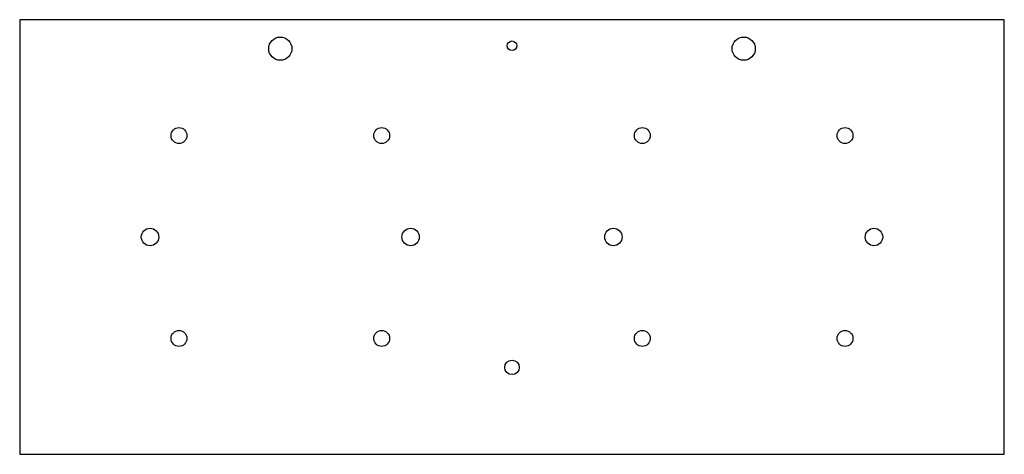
# Model space of a CAD drawing. Header units: millimetres. Extents: x -170 to 170, y -75 to 75.
import ezdxf

# ---------------------------------------------------------------- set-up
doc = ezdxf.new("R2010")
doc.units = ezdxf.units.MM

msp = doc.modelspace()

# ---------------------------------------------------------------- linework, layer by layer
at = {"layer": 'HOLES'}
for centre, radius in [((-80, 65), 4), ((80, 65), 4), ((-115, 35), 2.75), ((-45, 35), 2.75), ((45, 35), 2.75), ((115, 35), 2.75), ((-125, 0), 3), ((-35, 0), 3), ((35, 0), 3), ((125, 0), 3), ((-115, -35), 2.75), ((-45, -35), 2.75), ((45, -35), 2.75), ((115, -35), 2.75)]:
    msp.add_circle(centre, radius, dxfattribs=at)
at = {"layer": 'OUTLINE'}
for p, q in [((170, 75), (-170, 75)), ((-170, 75), (-170, -75)), ((170, -75), (170, 75)), ((-170, -75), (170, -75))]:
    msp.add_line(p, q, dxfattribs=at)
at = {"layer": 'TAP_DRILL'}
for centre, radius in [((0, 66), 1.65), ((0, -45), 2.5)]:
    msp.add_circle(centre, radius, dxfattribs=at)

doc.saveas('drawing.dxf')
